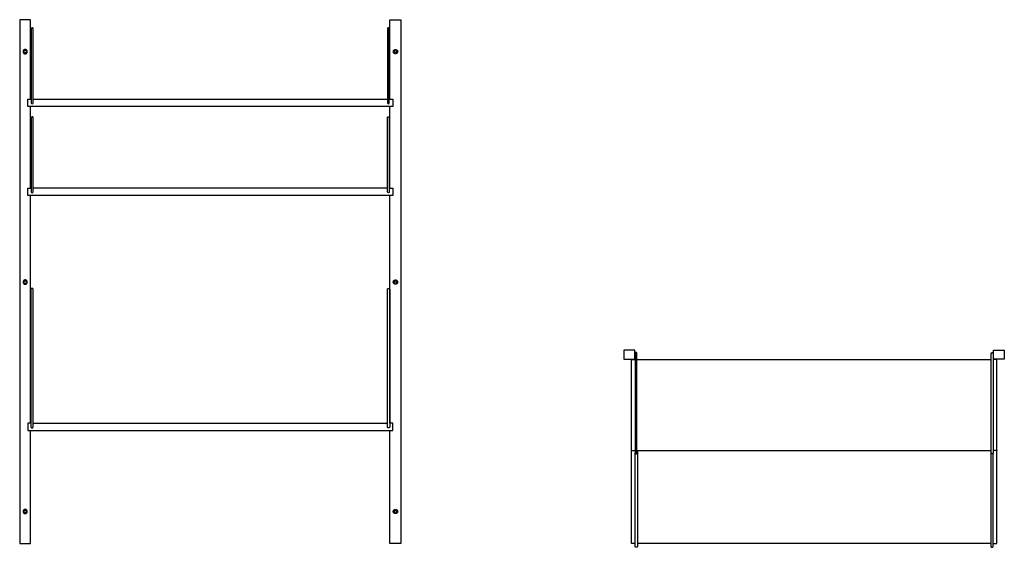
# Model space of a CAD drawing. Header units: millimetres. Extents: x -2231 to 2230, y -647 to 647.
# Tile 3 of 3: x 73 to 2230, y -647 to 509. Entities that reach past the tile are written whole.
import ezdxf

# ---------------------------------------------------------------- set-up
doc = ezdxf.new("R2010")
doc.units = ezdxf.units.MM
doc.layers.add('Défaut', color=7, linetype='Continuous', true_color=0x000000)
doc.layers.add('Make2D$Visible$Courbes', color=7, linetype='Continuous', true_color=0x000000)

msp = doc.modelspace()

# ---------------------------------------------------------------- linework, layer by layer
at = {"layer": 'Défaut', "lineweight": -3}
for points in [[(97, 334.9), (97, 508.9), (73, 508.9), (73, -639.1), (97, -639.1), (97, -391.1)], [(884, 334.9), (884, 508.9), (908, 508.9), (908, -639.1), (884, -639.1), (884, -391.1)], [(98.5, 359.8), (98.5, 334.9)], [(102.5, 334.9), (102.5, 359.8)], [(878.5, 359.8), (878.5, 334.9)], [(882.5, 334.9), (882.5, 359.8)], [(882.5, 334.9), (890.5, 334.9), (890.5, 318.9), (490.5, 318.9), (90.5, 318.9), (90.5, 334.9), (98.5, 334.9)], [(102.5, 334.9), (490.5, 334.9), (878.5, 334.9)], [(882.5, 139.9), (890.5, 139.9), (890.5, 123.9), (490.5, 123.9), (90.5, 123.9), (90.5, 139.9), (98.5, 139.9)], [(878.5, 139.9), (490.5, 139.9), (102.5, 139.9)], [(97.5, -375.1), (90.5, -375.1), (90.5, -391.1), (490.5, -391.1), (890.5, -391.1), (890.5, -375.1), (883.5, -375.1)], [(102.5, -375.1), (490.5, -375.1), (878.5, -375.1)]]:
    msp.add_lwpolyline(points, dxfattribs=at)
at = {"layer": 'Défaut'}
for points in [[(98.5, 164.8), (98.5, 139.9)], [(102.5, 139.9), (102.5, 164.8)], [(878.5, 139.9), (878.5, 164.8)], [(882.5, 164.8), (882.5, 139.9)]]:
    msp.add_lwpolyline(points, dxfattribs=at)
at = {"layer": 'Défaut', "lineweight": -3}
for points in [[(1420.5, -215.1), (1396.5, -215.1), (1396.5, -235.1), (1420.5, -235.1)], [(2205.5, -215.1), (2229.5, -215.1), (2229.5, -235.1), (2205.5, -235.1)]]:
    msp.add_lwpolyline(points, close=True, dxfattribs=at)
at = {"layer": 'Défaut', "extrusion": (0, 0, -1)}
for centre in [(-85, 438.9), (-85, -66.1)]:
    msp.add_circle(centre, 2.61, dxfattribs=at)
at = {"layer": 'Défaut'}
for centre in [(896, 438.9), (896, -66.1)]:
    msp.add_circle(centre, 2.61, dxfattribs=at)
at = {"layer": 'Défaut', "lineweight": -3}
for centre in [(100.5, 326.8), (880.5, 326.8)]:
    msp.add_arc(centre, 2, 180, 0, dxfattribs=at)
at = {"layer": 'Défaut'}
msp.add_arc((100.5, 131.8), 2, 180, 0, dxfattribs=at)
at = {"layer": 'Défaut', "extrusion": (0, 0, -1)}
msp.add_arc((-880.5, 131.8), 2, 180, 0, dxfattribs=at)
at = {"layer": 'Défaut', "lineweight": -3}
for points, weights, degree, knots in [([(100.5, 490.9), (99.7, 490.9), (99.1, 490.3), (98.5, 489.7), (98.5, 488.9)], [1, 0.853553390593, 0.853553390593, 0.853553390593, 1], 2, [283.559669, 283.559669, 283.559669, 285.216523, 285.216523, 286.873377, 286.873377, 286.873377]), ([(102.5, 488.9), (102.5, 489.7), (101.9, 490.3), (101.4, 490.9), (100.5, 490.9)], [1, 0.853553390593, 0.853553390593, 0.853553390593, 1], 2, [280.24596, 280.24596, 280.24596, 281.902814, 281.902814, 283.559669, 283.559669, 283.559669]), ([(880.5, 490.9), (879.7, 490.9), (879.1, 490.3), (878.5, 489.7), (878.5, 488.9)], [1, 0.853553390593, 0.853553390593, 0.853553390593, 1], 2, [1666.785861, 1666.785861, 1666.785861, 1668.442715, 1668.442715, 1670.09957, 1670.09957, 1670.09957]), ([(882.5, 488.9), (882.5, 489.7), (881.9, 490.3), (881.4, 490.9), (880.5, 490.9)], [1, 0.853553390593, 0.853553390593, 0.853553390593, 1], 2, [1663.472153, 1663.472153, 1663.472153, 1665.129007, 1665.129007, 1666.785861, 1666.785861, 1666.785861]), ([(80.4, 438.9), (80.4, 443.6), (85, 443.6), (89.7, 443.6), (89.7, 438.9), (89.7, 434.2), (85, 434.2), (80.4, 434.2), (80.4, 438.9)], [1, 0.707106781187, 1, 0.707106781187, 1, 0.707106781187, 1, 0.707106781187, 1], 2, [-29.308307, -29.308307, -29.308307, -21.981231, -21.981231, -14.654154, -14.654154, -7.327077, -7.327077, 0, 0, 0]), ([(900.7, 438.9), (900.7, 443.6), (896, 443.6), (891.4, 443.6), (891.4, 438.9), (891.4, 434.2), (896, 434.2), (900.7, 434.2), (900.7, 438.9)], [1, 0.707106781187, 1, 0.707106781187, 1, 0.707106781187, 1, 0.707106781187, 1], 2, [-29.308307, -29.308307, -29.308307, -21.981231, -21.981231, -14.654154, -14.654154, -7.327077, -7.327077, 0, 0, 0]), ([(98.5, 364.1), (98.5, 363.8), (98.5, 363.4), (98.5, 361.9), (98.5, 359.8)], [0.866423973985, 0.853553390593, 0.853553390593, 0.853553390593, 1], 2, [530.949123, 530.949123, 530.949123, 532.177082, 532.177082, 536.319217, 536.319217, 536.319217]), ([(102.5, 359.8), (102.5, 361.9), (102.5, 363.4), (102.5, 363.8), (102.5, 364.1)], [1, 0.853553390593, 0.853553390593, 0.853553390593, 0.866423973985], 2, [30.80012, 30.80012, 30.80012, 34.942256, 34.942256, 36.170214, 36.170214, 36.170214]), ([(878.5, 364.1), (878.5, 363.8), (878.5, 363.4), (878.5, 361.9), (878.5, 359.8)], [0.866423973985, 0.853553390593, 0.853553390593, 0.853553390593, 1], 2, [1914.175315, 1914.175315, 1914.175315, 1915.403274, 1915.403274, 1919.54541, 1919.54541, 1919.54541]), ([(882.5, 359.8), (882.5, 361.9), (882.5, 363.4), (882.5, 363.8), (882.5, 364.1)], [1, 0.853553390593, 0.853553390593, 0.853553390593, 0.866423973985], 2, [1414.026313, 1414.026313, 1414.026313, 1418.168448, 1418.168448, 1419.396407, 1419.396407, 1419.396407]), ([(98.5, 334.9), (98.5, 329.8), (98.5, 328.3), (98.5, 326.8), (98.5, 326.8)], [1, 0.853553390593, 0.853553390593, 0.853553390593, 0.999999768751], 2, [564.319217, 564.319217, 564.319217, 568.461354, 568.461354, 572.603488, 572.603488, 572.603488]), ([(102.5, 326.8), (102.5, 326.8), (102.5, 328.3), (102.5, 329.8), (102.5, 334.9)], [1, 0.853553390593, 0.853553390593, 0.853553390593, 1], 2, [578.886675, 578.886675, 578.886675, 583.02881, 583.02881, 587.170946, 587.170946, 587.170946]), ([(878.5, 334.9), (878.5, 329.8), (878.5, 328.3), (878.5, 326.8), (878.5, 326.8)], [1, 0.853553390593, 0.853553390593, 0.853553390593, 1], 2, [1363.174584, 1363.174584, 1363.174584, 1367.31672, 1367.31672, 1371.458855, 1371.458855, 1371.458855]), ([(882.5, 326.8), (882.5, 326.8), (882.5, 328.3), (882.5, 329.8), (882.5, 334.9)], [0.999999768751, 0.853553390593, 0.853553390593, 0.853553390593, 1], 2, [1377.742041, 1377.742041, 1377.742041, 1381.884175, 1381.884175, 1386.026313, 1386.026313, 1386.026313]), ([(80.4, -66.1), (80.4, -61.4), (85, -61.4), (89.7, -61.4), (89.7, -66.1), (89.7, -70.8), (85, -70.8), (80.4, -70.8), (80.4, -66.1)], [1, 0.707106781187, 1, 0.707106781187, 1, 0.707106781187, 1, 0.707106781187, 1], 2, [-29.308307, -29.308307, -29.308307, -21.981231, -21.981231, -14.654154, -14.654154, -7.327077, -7.327077, 0, 0, 0]), ([(900.7, -66.1), (900.7, -61.4), (896, -61.4), (891.3, -61.4), (891.3, -66.1), (891.3, -70.8), (896, -70.8), (900.7, -70.8), (900.7, -66.1)], [1, 0.707106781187, 1, 0.707106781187, 1, 0.707106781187, 1, 0.707106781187, 1], 2, [-29.308307, -29.308307, -29.308307, -21.981231, -21.981231, -14.654154, -14.654154, -7.327077, -7.327077, 0, 0, 0]), ([(100, -79.8), (99.4, -79.8), (98.7, -80.1), (98.3, -80.5), (98, -80.8), (97.8, -81.1), (97.6, -81.5), (97.6, -81.7), (97.6, -81.9), (97.5, -82), (97.5, -82.1), (97.5, -82.2), (97.5, -82.3)], [1, 0.902368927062, 0.853553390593, 0.853553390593, 0.853553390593, 0.853553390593, 0.853553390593, 0.853553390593, 0.853553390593, 0.853553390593, 0.853553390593, 0.853553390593, 0.853553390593], 3, [540.866417, 540.866417, 540.866417, 540.866417, 542.880777, 542.880777, 542.880777, 543.94884, 543.94884, 544.454391, 544.454391, 544.6166, 544.6166, 544.851931, 544.851931, 544.851931, 544.851931]), ([(102.5, -82.3), (102.5, -82.2), (102.5, -82), (102.5, -81.7), (102.4, -81.5), (102.2, -81.1), (102, -80.8), (101.8, -80.5), (101.3, -80.1), (100.7, -79.8), (100, -79.8)], [1, 1, 1, 1, 1, 1, 1, 1, 1, 1.05719095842, 1.17157287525], 3, [536.879293, 536.879293, 536.879293, 536.879293, 537.289949, 537.289949, 537.791803, 537.791803, 538.852057, 538.852057, 538.852057, 540.866417, 540.866417, 540.866417, 540.866417]), ([(878.5, -82.3), (878.5, -82.2), (878.5, -82), (878.6, -81.7), (878.6, -81.5), (878.8, -81.1), (879, -80.8), (879.3, -80.5), (879.7, -80.1), (880.4, -79.8), (881, -79.8)], [1, 1, 1, 1, 1, 1, 1, 1, 1, 1.05719095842, 1.17157287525], 3, [536.879293, 536.879293, 536.879293, 536.879293, 537.289949, 537.289949, 537.791803, 537.791803, 538.852057, 538.852057, 538.852057, 540.866417, 540.866417, 540.866417, 540.866417]), ([(881, -79.8), (881.7, -79.8), (882.3, -80.1), (882.8, -80.5), (883, -80.8), (883.2, -81.1), (883.4, -81.5), (883.5, -81.7), (883.5, -81.9), (883.5, -82), (883.5, -82.1), (883.5, -82.2), (883.5, -82.3)], [1, 0.902368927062, 0.853553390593, 0.853553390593, 0.853553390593, 0.853553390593, 0.853553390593, 0.853553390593, 0.853553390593, 0.853553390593, 0.853553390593, 0.853553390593, 0.853553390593], 3, [540.866417, 540.866417, 540.866417, 540.866417, 542.880777, 542.880777, 542.880777, 543.94884, 543.94884, 544.454391, 544.454391, 544.6166, 544.6166, 544.851931, 544.851931, 544.851931, 544.851931]), ([(100, -385.6), (100, -385.6), (100, -385.6), (102.5, -385.6), (102.5, -383.1)], [0.999686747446, 0.999843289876, 1, 0.707243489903, 0.999726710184], 2, [1091.161434, 1091.161434, 1091.161434, 1091.163536, 1091.163536, 1095.090793, 1095.090793, 1095.090793]), ([(881, -385.6), (881, -385.6), (881, -385.6), (878.5, -385.6), (878.5, -383.1)], [0.999686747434, 0.999843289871, 1, 0.707243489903, 0.999726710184], 2, [1091.161434, 1091.161434, 1091.161434, 1091.163536, 1091.163536, 1095.090793, 1095.090793, 1095.090793]), ([(80.4, -568.9), (80.4, -564.2), (85, -564.2), (89.7, -564.2), (89.7, -568.9), (89.7, -573.5), (85, -573.5), (80.4, -573.5), (80.4, -568.9)], [1, 0.707106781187, 1, 0.707106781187, 1, 0.707106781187, 1, 0.707106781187, 1], 2, [-29.308307, -29.308307, -29.308307, -21.981231, -21.981231, -14.654154, -14.654154, -7.327077, -7.327077, 0, 0, 0]), ([(82.4, -568.9), (82.4, -567.7), (83.3, -566.9), (84.1, -566.2), (85.3, -566.2), (86.4, -566.3), (87.1, -567.2), (87.8, -568.2), (87.6, -569.3)], [1, 0.915827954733, 1, 0.915827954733, 1, 0.915827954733, 1, 0.915827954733, 1], 2, [0, 0, 0, 3.855087, 3.855087, 7.710175, 7.710175, 11.565262, 11.565262, 15.420349, 15.420349, 15.420349]), ([(900.7, -568.9), (900.7, -564.2), (896, -564.2), (891.3, -564.2), (891.3, -568.9), (891.3, -573.5), (896, -573.5), (900.7, -573.5), (900.7, -568.9)], [1, 0.707106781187, 1, 0.707106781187, 1, 0.707106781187, 1, 0.707106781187, 1], 2, [-29.308307, -29.308307, -29.308307, -21.981231, -21.981231, -14.654154, -14.654154, -7.327077, -7.327077, 0, 0, 0]), ([(898.6, -568.9), (898.6, -567.7), (897.8, -566.9), (896.9, -566.2), (895.8, -566.2), (894.7, -566.3), (893.9, -567.2), (893.2, -568.2), (893.4, -569.3)], [1, 0.915827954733, 1, 0.915827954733, 1, 0.915827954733, 1, 0.915827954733, 1], 2, [0, 0, 0, 3.855087, 3.855087, 7.710175, 7.710175, 11.565262, 11.565262, 15.420349, 15.420349, 15.420349])]:
    msp.add_rational_spline(points, weights, degree=degree, knots=knots, dxfattribs=at)
for points, weights in [([(98.5, 488.9), (98.5, 488.9), (98.5, 488)], [1, 0.896968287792, 0.866423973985]), ([(102.5, 488), (102.5, 488.9), (102.5, 488.9)], [0.866423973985, 0.896968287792, 1]), ([(878.5, 488.9), (878.5, 488.9), (878.5, 488)], [1, 0.896968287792, 0.866423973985]), ([(882.5, 488), (882.5, 488.9), (882.5, 488.9)], [0.866423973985, 0.896968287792, 1]), ([(97.5, -383.1), (97.5, -385.6), (100, -385.6)], [1, 0.707263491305, 0.999686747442]), ([(883.5, -383.1), (883.5, -385.6), (881, -385.6)], [1, 0.707263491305, 0.999686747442]), ([(82.4, -569), (82.4, -568.9), (82.4, -568.9)], [1, 0.999713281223, 1]), ([(82.4, -569), (82.4, -568.9), (82.4, -568.9)], [1, 0.999708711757, 1]), ([(898.6, -569), (898.6, -568.9), (898.6, -568.9)], [1, 0.999713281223, 1]), ([(898.6, -569), (898.6, -568.9), (898.6, -568.9)], [1, 0.999708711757, 1])]:
    msp.add_rational_spline(points, weights, degree=2, dxfattribs=at)
for points, degree in [([(98.5, 488), (98.5, 426.1), (98.5, 364.1)], 2), ([(102.5, 364.1), (102.5, 426.1), (102.5, 488)], 2), ([(878.5, 488), (878.5, 426.1), (878.5, 364.1)], 2), ([(882.5, 364.1), (882.5, 426.1), (882.5, 488)], 2), ([(97, 139.9), (97, 229.4), (97, 318.9)], 2), ([(884, 139.9), (884, 229.4), (884, 318.9)], 2), ([(97, -375.1), (97, -125.6), (97, 123.9)], 2), ([(884, -375.1), (884, -125.6), (884, 123.9)], 2), ([(97.5, -83.2), (97.5, -209.4), (97.5, -335.6)], 2), ([(102.5, -335.6), (102.5, -209.4), (102.5, -83.2)], 2), ([(878.5, -335.6), (878.5, -209.4), (878.5, -83.2)], 2), ([(883.5, -83.2), (883.5, -209.4), (883.5, -335.6)], 2), ([(97.5, -339.8), (97.5, -359), (97.5, -378.1)], 2), ([(102.5, -378.1), (102.5, -359), (102.5, -339.8)], 2), ([(878.5, -378.1), (878.5, -359), (878.5, -339.8)], 2), ([(883.5, -339.8), (883.5, -359), (883.5, -378.1)], 2), ([(82.4, -568.9), (82.4, -568.9), (82.4, -568.9), (82.4, -568.9)], 3), ([(898.6, -568.9), (898.6, -568.9), (898.6, -568.9), (898.6, -568.9)], 3)]:
    msp.add_open_spline(points, degree=degree, dxfattribs=at)
at = {"layer": 'Défaut'}
for points, weights, knots in [([(100.5, 295.9), (99.7, 295.9), (99.1, 295.3), (98.5, 294.7), (98.5, 293.9)], [1, 0.853553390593, 0.853553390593, 0.853553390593, 1], [581.057117, 581.057117, 581.057117, 582.713972, 582.713972, 584.370826, 584.370826, 584.370826]), ([(102.5, 293.9), (102.5, 294.7), (101.9, 295.3), (101.4, 295.9), (100.5, 295.9)], [1, 0.853553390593, 0.853553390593, 0.853553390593, 1], [577.743409, 577.743409, 577.743409, 579.400263, 579.400263, 581.057117, 581.057117, 581.057117]), ([(878.5, 293.9), (878.5, 294.7), (879.1, 295.3), (879.7, 295.9), (880.5, 295.9)], [1, 0.853553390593, 0.853553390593, 0.853553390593, 1], [577.743409, 577.743409, 577.743409, 579.400263, 579.400263, 581.057117, 581.057117, 581.057117]), ([(880.5, 295.9), (881.4, 295.9), (881.9, 295.3), (882.5, 294.7), (882.5, 293.9)], [1, 0.853553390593, 0.853553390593, 0.853553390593, 1], [581.057117, 581.057117, 581.057117, 582.713972, 582.713972, 584.370826, 584.370826, 584.370826]), ([(98.5, 169.1), (98.5, 168.8), (98.5, 168.4), (98.5, 166.9), (98.5, 164.8)], [0.866423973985, 0.853553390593, 0.853553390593, 0.853553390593, 1], [828.446572, 828.446572, 828.446572, 829.67453, 829.67453, 833.816666, 833.816666, 833.816666]), ([(102.5, 164.8), (102.5, 166.9), (102.5, 168.4), (102.5, 168.8), (102.5, 169.1)], [1, 0.853553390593, 0.853553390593, 0.853553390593, 0.866423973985], [328.297569, 328.297569, 328.297569, 332.439704, 332.439704, 333.667663, 333.667663, 333.667663]), ([(878.5, 164.8), (878.5, 166.9), (878.5, 168.4), (878.5, 168.8), (878.5, 169.1)], [1, 0.853553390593, 0.853553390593, 0.853553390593, 0.866423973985], [328.297569, 328.297569, 328.297569, 332.439704, 332.439704, 333.667663, 333.667663, 333.667663]), ([(882.5, 169.1), (882.5, 168.8), (882.5, 168.4), (882.5, 166.9), (882.5, 164.8)], [0.866423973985, 0.853553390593, 0.853553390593, 0.853553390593, 1], [828.446572, 828.446572, 828.446572, 829.67453, 829.67453, 833.816666, 833.816666, 833.816666]), ([(98.5, 139.9), (98.5, 134.8), (98.5, 133.3), (98.5, 131.8), (98.5, 131.8)], [1, 0.853553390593, 0.853553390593, 0.853553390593, 0.999999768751], [277.44584, 277.44584, 277.44584, 281.587977, 281.587977, 285.730111, 285.730111, 285.730111]), ([(102.5, 131.8), (102.5, 131.8), (102.5, 133.3), (102.5, 134.8), (102.5, 139.9)], [1, 0.853553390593, 0.853553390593, 0.853553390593, 1], [292.013297, 292.013297, 292.013297, 296.155433, 296.155433, 300.297569, 300.297569, 300.297569]), ([(878.5, 131.8), (878.5, 131.8), (878.5, 133.3), (878.5, 134.8), (878.5, 139.9)], [1, 0.853553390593, 0.853553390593, 0.853553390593, 1], [292.013297, 292.013297, 292.013297, 296.155433, 296.155433, 300.297569, 300.297569, 300.297569]), ([(882.5, 139.9), (882.5, 134.8), (882.5, 133.3), (882.5, 131.8), (882.5, 131.8)], [1, 0.853553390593, 0.853553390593, 0.853553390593, 0.999999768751], [277.44584, 277.44584, 277.44584, 281.587977, 281.587977, 285.730111, 285.730111, 285.730111])]:
    msp.add_rational_spline(points, weights, degree=2, knots=knots, dxfattribs=at)
for points, weights in [([(98.5, 293.9), (98.5, 293.9), (98.5, 293)], [1, 0.896968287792, 0.866423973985]), ([(102.5, 293), (102.5, 293.9), (102.5, 293.9)], [0.866423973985, 0.896968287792, 1]), ([(878.5, 293), (878.5, 293.9), (878.5, 293.9)], [0.866423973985, 0.896968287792, 1]), ([(882.5, 293.9), (882.5, 293.9), (882.5, 293)], [1, 0.896968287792, 0.866423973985])]:
    msp.add_rational_spline(points, weights, degree=2, dxfattribs=at)
for points in [[(98.5, 293), (98.5, 231.1), (98.5, 169.1)], [(102.5, 169.1), (102.5, 231.1), (102.5, 293)], [(878.5, 169.1), (878.5, 231.1), (878.5, 293)], [(882.5, 293), (882.5, 231.1), (882.5, 169.1)]]:
    msp.add_open_spline(points, degree=2, dxfattribs=at)
at = {"layer": 'Défaut', "lineweight": -3}
for points, knots in [([(97.5, -82.3), (97.5, -82.3), (97.5, -82.4), (97.5, -82.5), (97.5, -82.7), (97.5, -82.9), (97.5, -83.2)], [544.851931, 544.851931, 544.851931, 544.851931, 546.63689, 546.63689, 546.63689, 548.37976, 548.37976, 548.37976, 548.37976]), ([(102.5, -83.2), (102.5, -82.9), (102.5, -82.7), (102.5, -82.5), (102.5, -82.4), (102.5, -82.3), (102.5, -82.3)], [533.351464, 533.351464, 533.351464, 533.351464, 535.0943, 535.0943, 535.0943, 536.879293, 536.879293, 536.879293, 536.879293]), ([(878.5, -83.2), (878.5, -82.9), (878.5, -82.7), (878.5, -82.5), (878.5, -82.4), (878.5, -82.3), (878.5, -82.3)], [533.351464, 533.351464, 533.351464, 533.351464, 535.0943, 535.0943, 535.0943, 536.879293, 536.879293, 536.879293, 536.879293]), ([(883.5, -82.3), (883.5, -82.3), (883.5, -82.4), (883.5, -82.5), (883.5, -82.7), (883.5, -82.9), (883.5, -83.2)], [544.851931, 544.851931, 544.851931, 544.851931, 546.63689, 546.63689, 546.63689, 548.37976, 548.37976, 548.37976, 548.37976]), ([(97.5, -335.6), (97.5, -335.8), (97.5, -336), (97.5, -336.3), (97.5, -336.7), (97.5, -337), (97.5, -337.4), (97.5, -337.8), (97.5, -338.2), (97.5, -338.6), (97.5, -339), (97.5, -339.4), (97.5, -339.8)], [1038.295909, 1038.295909, 1038.295909, 1038.295909, 1039.564737, 1039.564737, 1039.564737, 1040.877349, 1040.877349, 1040.877349, 1042.189952, 1042.189952, 1042.189952, 1043.458853, 1043.458853, 1043.458853, 1043.458853]), ([(102.5, -339.8), (102.5, -339.4), (102.5, -339), (102.5, -338.6), (102.5, -338.2), (102.5, -337.8), (102.5, -337.4), (102.5, -337), (102.5, -336.7), (102.5, -336.3), (102.5, -336), (102.5, -335.8), (102.5, -335.6)], [1141.218979, 1141.218979, 1141.218979, 1141.218979, 1142.487864, 1142.487864, 1142.487864, 1143.80045, 1143.80045, 1143.80045, 1145.113045, 1145.113045, 1145.113045, 1146.381923, 1146.381923, 1146.381923, 1146.381923]), ([(878.5, -339.8), (878.5, -339.4), (878.5, -339), (878.5, -338.6), (878.5, -338.2), (878.5, -337.8), (878.5, -337.4), (878.5, -337), (878.5, -336.7), (878.5, -336.3), (878.5, -336), (878.5, -335.8), (878.5, -335.6)], [1141.218979, 1141.218979, 1141.218979, 1141.218979, 1142.487864, 1142.487864, 1142.487864, 1143.80045, 1143.80045, 1143.80045, 1145.113045, 1145.113045, 1145.113045, 1146.381923, 1146.381923, 1146.381923, 1146.381923]), ([(883.5, -335.6), (883.5, -335.8), (883.5, -336), (883.5, -336.3), (883.5, -336.7), (883.5, -337), (883.5, -337.4), (883.5, -337.8), (883.5, -338.2), (883.5, -338.6), (883.5, -339), (883.5, -339.4), (883.5, -339.8)], [1038.295909, 1038.295909, 1038.295909, 1038.295909, 1039.564737, 1039.564737, 1039.564737, 1040.877349, 1040.877349, 1040.877349, 1042.189952, 1042.189952, 1042.189952, 1043.458853, 1043.458853, 1043.458853, 1043.458853]), ([(97.5, -378.1), (97.5, -378.4), (97.5, -378.7), (97.5, -379), (97.5, -379.3), (97.5, -379.6), (97.5, -379.9), (97.5, -380.3), (97.5, -380.6), (97.5, -380.8), (97.5, -381.1), (97.5, -381.4), (97.5, -381.6), (97.5, -381.9), (97.5, -382.1), (97.5, -382.3), (97.5, -382.5), (97.5, -382.6), (97.5, -382.8), (97.5, -383), (97.5, -383.1), (97.5, -383.1)], [1081.715557, 1081.715557, 1081.715557, 1081.715557, 1082.631753, 1082.631753, 1082.631753, 1083.603145, 1083.603145, 1083.603145, 1084.615204, 1084.615204, 1084.615204, 1085.648884, 1085.648884, 1085.648884, 1086.682567, 1086.682567, 1086.682567, 1087.694653, 1087.694653, 1087.694653, 1089.590638, 1089.590638, 1089.590638, 1089.590638]), ([(102.5, -383.1), (102.5, -383.1), (102.5, -383), (102.5, -382.8), (102.5, -382.6), (102.5, -382.5), (102.5, -382.3), (102.5, -382.1), (102.5, -381.9), (102.5, -381.6), (102.5, -381.4), (102.5, -381.1), (102.5, -380.8), (102.5, -380.6), (102.5, -380.3), (102.5, -379.9), (102.5, -379.6), (102.5, -379.3), (102.5, -379), (102.5, -378.7), (102.5, -378.4), (102.5, -378.1)], [1095.090793, 1095.090793, 1095.090793, 1095.090793, 1096.983179, 1096.983179, 1096.983179, 1097.995266, 1097.995266, 1097.995266, 1099.028949, 1099.028949, 1099.028949, 1100.062629, 1100.062629, 1100.062629, 1101.074688, 1101.074688, 1101.074688, 1102.046079, 1102.046079, 1102.046079, 1102.962275, 1102.962275, 1102.962275, 1102.962275]), ([(878.5, -383.1), (878.5, -383.1), (878.5, -383), (878.5, -382.8), (878.5, -382.6), (878.5, -382.5), (878.5, -382.3), (878.5, -382.1), (878.5, -381.9), (878.5, -381.6), (878.5, -381.4), (878.5, -381.1), (878.5, -380.8), (878.5, -380.6), (878.5, -380.3), (878.5, -379.9), (878.5, -379.6), (878.5, -379.3), (878.5, -379), (878.5, -378.7), (878.5, -378.4), (878.5, -378.1)], [1095.090793, 1095.090793, 1095.090793, 1095.090793, 1096.983179, 1096.983179, 1096.983179, 1097.995266, 1097.995266, 1097.995266, 1099.028949, 1099.028949, 1099.028949, 1100.062629, 1100.062629, 1100.062629, 1101.074688, 1101.074688, 1101.074688, 1102.046079, 1102.046079, 1102.046079, 1102.962275, 1102.962275, 1102.962275, 1102.962275]), ([(883.5, -378.1), (883.5, -378.4), (883.5, -378.7), (883.5, -379), (883.5, -379.3), (883.5, -379.6), (883.5, -379.9), (883.5, -380.3), (883.5, -380.6), (883.5, -380.8), (883.5, -381.1), (883.5, -381.4), (883.5, -381.6), (883.5, -381.9), (883.5, -382.1), (883.5, -382.3), (883.5, -382.5), (883.5, -382.6), (883.5, -382.8), (883.5, -383), (883.5, -383.1), (883.5, -383.1)], [1081.715557, 1081.715557, 1081.715557, 1081.715557, 1082.631753, 1082.631753, 1082.631753, 1083.603145, 1083.603145, 1083.603145, 1084.615204, 1084.615204, 1084.615204, 1085.648884, 1085.648884, 1085.648884, 1086.682567, 1086.682567, 1086.682567, 1087.694653, 1087.694653, 1087.694653, 1089.590638, 1089.590638, 1089.590638, 1089.590638]), ([(85, -571.7), (84.7, -571.7), (84.4, -571.7), (83.9, -571.5), (83.6, -571.3), (83.4, -571.1), (83.3, -571.1), (83.3, -571), (83.2, -571), (83.2, -570.9), (83.1, -570.9), (83.1, -570.8), (83, -570.7), (82.9, -570.6), (82.8, -570.5), (82.7, -570.3), (82.6, -570.1), (82.6, -569.9), (82.5, -569.7), (82.4, -569.5), (82.4, -569.3), (82.4, -569.2), (82.4, -569.2), (82.4, -569.1), (82.4, -569.1), (82.4, -569), (82.4, -569)], [19.352538, 19.352538, 19.352538, 19.352538, 20.234035, 20.234035, 21.130094, 21.130094, 21.130094, 21.363047, 21.363047, 21.363047, 21.570686, 21.570686, 21.570686, 21.954052, 21.954052, 21.954052, 22.626379, 22.626379, 22.626379, 23.236951, 23.236951, 23.236951, 23.451362, 23.451362, 23.451362, 23.576331, 23.576331, 23.576331, 23.576331]), ([(87.6, -569.3), (87.6, -569.4), (87.6, -569.5), (87.6, -569.6), (87.5, -569.8), (87.5, -570), (87.4, -570.2), (87.3, -570.4), (87.2, -570.6), (87, -570.8), (87, -570.8), (87, -570.8), (87, -570.8), (86.9, -570.9), (86.9, -570.9), (86.8, -571), (86.7, -571.1), (86.6, -571.2), (86.4, -571.3), (86, -571.6), (85.5, -571.7), (85, -571.7), (85, -571.7), (85, -571.7), (85, -571.7)], [15.420349, 15.420349, 15.420349, 15.420349, 15.759897, 15.759897, 15.759897, 16.37047, 16.37047, 16.37047, 17.042797, 17.042797, 17.042797, 17.102366, 17.102366, 17.102366, 17.330704, 17.330704, 17.330704, 17.867296, 17.867296, 17.867296, 19.337975, 19.337975, 19.337975, 19.352538, 19.352538, 19.352538, 19.352538]), ([(893.4, -569.3), (893.4, -569.4), (893.5, -569.5), (893.5, -569.6), (893.5, -569.8), (893.6, -570), (893.7, -570.2), (893.8, -570.4), (893.9, -570.6), (894, -570.8), (894, -570.8), (894, -570.8), (894.1, -570.8), (894.1, -570.9), (894.2, -570.9), (894.2, -571), (894.3, -571.1), (894.5, -571.2), (894.6, -571.3), (895, -571.6), (895.5, -571.7), (896, -571.7), (896, -571.7), (896, -571.7), (896, -571.7)], [15.420349, 15.420349, 15.420349, 15.420349, 15.759897, 15.759897, 15.759897, 16.37047, 16.37047, 16.37047, 17.042797, 17.042797, 17.042797, 17.102366, 17.102366, 17.102366, 17.330704, 17.330704, 17.330704, 17.867296, 17.867296, 17.867296, 19.337975, 19.337975, 19.337975, 19.352538, 19.352538, 19.352538, 19.352538]), ([(896, -571.7), (896.3, -571.7), (896.6, -571.7), (897.2, -571.5), (897.4, -571.3), (897.7, -571.1), (897.7, -571.1), (897.8, -571), (897.8, -571), (897.9, -570.9), (897.9, -570.9), (898, -570.8), (898.1, -570.7), (898.1, -570.6), (898.2, -570.5), (898.3, -570.3), (898.4, -570.1), (898.5, -569.9), (898.6, -569.7), (898.6, -569.5), (898.6, -569.3), (898.6, -569.2), (898.6, -569.2), (898.6, -569.1), (898.6, -569.1), (898.6, -569), (898.6, -569)], [19.352538, 19.352538, 19.352538, 19.352538, 20.234035, 20.234035, 21.130094, 21.130094, 21.130094, 21.363047, 21.363047, 21.363047, 21.570686, 21.570686, 21.570686, 21.954052, 21.954052, 21.954052, 22.626379, 22.626379, 22.626379, 23.236951, 23.236951, 23.236951, 23.451362, 23.451362, 23.451362, 23.576331, 23.576331, 23.576331, 23.576331])]:
    msp.add_open_spline(points, degree=3, knots=knots, dxfattribs=at)
at = {"layer": 'Make2D$Visible$Courbes', "color": 18, "lineweight": -3, "true_color": 0x000000}
for points in [[(1425, -235.5), (1813, -235.5), (1813, -235.5), (1813, -235.5), (2201, -235.5)], [(1421, -642.4), (1421, -440.2)], [(1425, -435.5), (1813, -435.5), (1813, -435.5), (1813, -435.5), (2201, -435.5)], [(2205, -642.4), (2205, -440.2)], [(2200, -639.1), (1813, -639.1), (1426, -639.1)]]:
    msp.add_lwpolyline(points, dxfattribs=at)
for points, degree in [([(1413, -241.5), (1413, -235.5), (1413, -235.5)], 2), ([(1413, -235.5), (1417, -235.5), (1421, -235.5)], 2), ([(1421, -222.4), (1421, -222.4), (1421, -222.4), (1421, -222.4)], 3), ([(1421, -231.6), (1421, -334.7), (1421, -437.8)], 2), ([(1425, -437.8), (1425, -334.7), (1425, -231.6)], 2), ([(2201, -437.8), (2201, -334.7), (2201, -231.6)], 2), ([(2205, -222.4), (2205, -222.4), (2205, -222.4), (2205, -222.4)], 3), ([(2205, -231.6), (2205, -334.7), (2205, -437.8)], 2), ([(2213, -235.5), (2209, -235.5), (2205, -235.5)], 2), ([(2213, -241.5), (2213, -235.5), (2213, -235.5)], 2), ([(1413, -429.5), (1413, -335.5), (1413, -241.5)], 2), ([(2213, -429.5), (2213, -335.5), (2213, -241.5)], 2), ([(1413, -435.5), (1413, -435.4), (1413, -429.5)], 2), ([(2213, -435.5), (2213, -435.4), (2213, -429.5)], 2), ([(1413, -633.1), (1413, -567.2), (1413, -501.4), (1413, -435.5)], 3), ([(1413, -435.5), (1417, -435.5), (1421, -435.5)], 2), ([(1426, -435.5), (1426, -538.9), (1426, -642.4)], 2), ([(2200, -435.5), (2200, -538.9), (2200, -642.4)], 2), ([(2213, -435.5), (2209, -435.5), (2205, -435.5)], 2), ([(2213, -633.1), (2213, -567.2), (2213, -501.4), (2213, -435.5)], 3), ([(1413, -639.1), (1413, -639.1), (1413, -637.1), (1413, -633.1)], 3), ([(1421, -639.1), (1417, -639.1), (1413, -639.1)], 2), ([(2205, -639.1), (2209, -639.1), (2213, -639.1)], 2), ([(2213, -639.1), (2213, -639.1), (2213, -637.1), (2213, -633.1)], 3)]:
    msp.add_open_spline(points, degree=degree, dxfattribs=at)
for points, weights in [([(1423, -220.5), (1421, -220.5), (1421, -222.5)], [1, 0.708143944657, 0.997933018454]), ([(2203, -220.5), (2205, -220.5), (2205, -222.5)], [1, 0.708143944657, 0.997933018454]), ([(1421, -440.2), (1421, -442.2), (1423, -442.2)], [1, 0.707106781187, 1]), ([(1423, -442.2), (1425, -442.2), (1425, -440.2)], [1, 0.707258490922, 0.999696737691]), ([(2203, -442.2), (2201, -442.2), (2201, -440.2)], [1, 0.707258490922, 0.999696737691]), ([(2205, -440.2), (2205, -442.2), (2203, -442.2)], [1, 0.707106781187, 1]), ([(1423.5, -647.3), (1421, -647.3), (1421, -644.8)], [1, 0.707106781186, 1]), ([(1426, -644.8), (1426, -645.3), (1425.8, -645.7)], [1, 0.982287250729, 1]), ([(2200, -644.8), (2200, -645.3), (2200.2, -645.7)], [1, 0.982287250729, 1]), ([(2202.5, -647.3), (2205, -647.3), (2205, -644.8)], [1, 0.707106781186, 1])]:
    msp.add_rational_spline(points, weights, degree=2, dxfattribs=at)
for points, weights, knots in [([(1421, -222.5), (1421, -222.5), (1421, -224.2), (1421, -226), (1421, -228.5), (1421, -230.1), (1421, -231.6)], [0.999942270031, 0.853553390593, 0.853553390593, 0.853553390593, 1, 0.896968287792, 0.866423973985], [1318.045117, 1318.045117, 1318.045117, 1323.015062, 1323.015062, 1327.985987, 1327.985987, 1331.483255, 1331.483255, 1331.483255]), ([(1425, -222.5), (1425, -221.6), (1424.4, -221.1), (1423.8, -220.5), (1423, -220.5)], [1, 0.853553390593, 0.853553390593, 0.853553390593, 1], [1311.60094, 1311.60094, 1311.60094, 1313.257795, 1313.257795, 1314.914649, 1314.914649, 1314.914649]), ([(1425, -231.6), (1425, -230.1), (1425, -228.5), (1425, -226), (1425, -224.2), (1425, -222.5), (1425, -222.5)], [0.866423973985, 0.896968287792, 1, 0.853553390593, 0.853553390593, 0.853553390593, 1], [1298.162803, 1298.162803, 1298.162803, 1301.659815, 1301.659815, 1306.630378, 1306.630378, 1311.60094, 1311.60094, 1311.60094]), ([(2201, -222.5), (2201, -221.6), (2201.6, -221.1), (2202.2, -220.5), (2203, -220.5)], [1, 0.853553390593, 0.853553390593, 0.853553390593, 1], [1311.60094, 1311.60094, 1311.60094, 1313.257795, 1313.257795, 1314.914649, 1314.914649, 1314.914649]), ([(2201, -231.6), (2201, -230.1), (2201, -228.5), (2201, -226), (2201, -224.2), (2201, -222.5), (2201, -222.5)], [0.866423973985, 0.896968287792, 1, 0.853553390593, 0.853553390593, 0.853553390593, 1], [1298.162803, 1298.162803, 1298.162803, 1301.659815, 1301.659815, 1306.630378, 1306.630378, 1311.60094, 1311.60094, 1311.60094]), ([(2205, -222.5), (2205, -222.5), (2205, -224.2), (2205, -226), (2205, -228.5), (2205, -230.1), (2205, -231.6)], [0.999941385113, 0.853553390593, 0.853553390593, 0.853553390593, 1, 0.896968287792, 0.866423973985], [1318.045117, 1318.045117, 1318.045117, 1323.015053, 1323.015053, 1327.985983, 1327.985983, 1331.483255, 1331.483255, 1331.483255]), ([(1421, -437.8), (1421, -438.3), (1421, -438.7), (1421, -440.2), (1421, -440.2)], [0.866423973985, 0.853553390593, 0.853553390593, 0.853553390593, 1], [1572.061988, 1572.061988, 1572.061988, 1573.289947, 1573.289947, 1577.432082, 1577.432082, 1577.432082]), ([(1425, -440.2), (1425, -440.2), (1425, -438.7), (1425, -438.3), (1425, -437.8)], [1, 0.853553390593, 0.853553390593, 0.853553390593, 0.866423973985], [1052.213975, 1052.213975, 1052.213975, 1056.35611, 1056.35611, 1057.584069, 1057.584069, 1057.584069]), ([(2201, -440.2), (2201, -440.2), (2201, -438.7), (2201, -438.3), (2201, -437.8)], [1, 0.853553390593, 0.853553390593, 0.853553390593, 0.866423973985], [1052.213975, 1052.213975, 1052.213975, 1056.35611, 1056.35611, 1057.584069, 1057.584069, 1057.584069]), ([(2205, -437.8), (2205, -438.3), (2205, -438.7), (2205, -440.2), (2205, -440.2)], [0.866423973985, 0.853553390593, 0.853553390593, 0.853553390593, 1], [1572.061988, 1572.061988, 1572.061988, 1573.289947, 1573.289947, 1577.432082, 1577.432082, 1577.432082]), ([(1425.8, -645.7), (1425.7, -645.9), (1425.6, -646.2), (1425.5, -646.4), (1425.3, -646.6), (1424.5, -647.3), (1423.5, -647.3)], [0.890159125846, 0.871857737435, 0.862706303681, 0.853553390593, 0.853553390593, 0.853553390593, 1], [547.826693, 547.826693, 547.826693, 548.323085, 548.323085, 548.839929, 548.839929, 550.854289, 550.854289, 550.854289]), ([(2200.2, -645.7), (2200.3, -645.9), (2200.5, -646.2), (2200.6, -646.4), (2200.8, -646.6), (2201.5, -647.3), (2202.5, -647.3)], [0.890159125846, 0.871857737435, 0.862706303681, 0.853553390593, 0.853553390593, 0.853553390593, 1], [547.826693, 547.826693, 547.826693, 548.323085, 548.323085, 548.839929, 548.839929, 550.854289, 550.854289, 550.854289])]:
    msp.add_rational_spline(points, weights, degree=2, knots=knots, dxfattribs=at)
for points, knots in [([(1421, -644.8), (1421, -644.8), (1421, -644.7), (1421, -644.6), (1421, -644.5), (1421, -644.4), (1421, -644.1), (1421, -643.9), (1421, -643.7), (1421, -643.4), (1421, -643.1), (1421, -642.7), (1421, -642.4)], [552.425085, 552.425085, 552.425085, 552.425085, 553.69249, 553.69249, 553.69249, 555.00525, 555.00525, 555.00525, 556.318018, 556.318018, 556.318018, 557.587064, 557.587064, 557.587064, 557.587064]), ([(1426, -642.4), (1426, -642.7), (1426, -643.1), (1426, -643.4), (1426, -643.7), (1426, -643.9), (1426, -644.1), (1426, -644.4), (1426, -644.5), (1426, -644.6), (1426, -644.7), (1426, -644.8), (1426, -644.8)], [541.721272, 541.721272, 541.721272, 541.721272, 542.990132, 542.990132, 542.990132, 544.302732, 544.302732, 544.302732, 545.615325, 545.615325, 545.615325, 546.884215, 546.884215, 546.884215, 546.884215]), ([(2200, -642.4), (2200, -642.7), (2200, -643.1), (2200, -643.4), (2200, -643.7), (2200, -643.9), (2200, -644.1), (2200, -644.4), (2200, -644.5), (2200, -644.6), (2200, -644.7), (2200, -644.8), (2200, -644.8)], [541.721272, 541.721272, 541.721272, 541.721272, 542.990132, 542.990132, 542.990132, 544.302732, 544.302732, 544.302732, 545.615325, 545.615325, 545.615325, 546.884215, 546.884215, 546.884215, 546.884215]), ([(2205, -644.8), (2205, -644.8), (2205, -644.7), (2205, -644.6), (2205, -644.5), (2205, -644.4), (2205, -644.1), (2205, -643.9), (2205, -643.7), (2205, -643.4), (2205, -643.1), (2205, -642.7), (2205, -642.4)], [552.425085, 552.425085, 552.425085, 552.425085, 553.69249, 553.69249, 553.69249, 555.00525, 555.00525, 555.00525, 556.318018, 556.318018, 556.318018, 557.587064, 557.587064, 557.587064, 557.587064])]:
    msp.add_open_spline(points, degree=3, knots=knots, dxfattribs=at)

doc.saveas('drawing.dxf')
